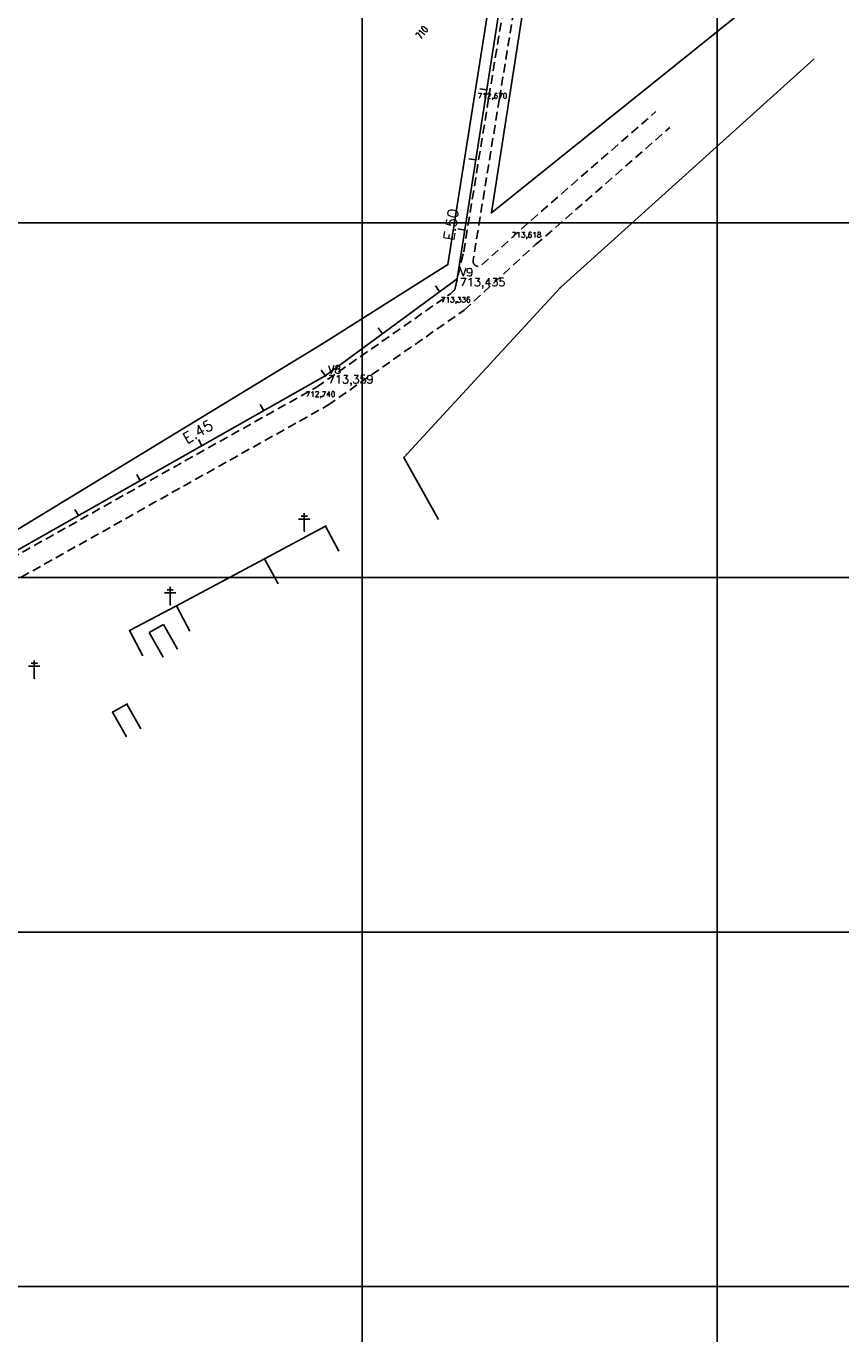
# Model space of a CAD drawing. Header units: millimetres. Extents: x 196436 to 199900, y 8705373 to 8708636.
# Tile 78 of 92: x 199405 to 199635, y 8707087 to 8707455. Entities that reach past the tile are written whole.
import ezdxf
from ezdxf.enums import TextEntityAlignment as Align

# ---------------------------------------------------------------- set-up
doc = ezdxf.new("R2010")
doc.units = ezdxf.units.MM
doc.header["$LTSCALE"] = 5
doc.linetypes.add('DASHED', pattern=[0.75, 0.5, -0.25])
for name, color, linetype in [('CASA', 6, 'Continuous'), ('CERCA', 3, 'CERCA_LINE'), ('EIXO', 7, 'Continuous'), ('EST_20', 2, 'Continuous'), ('ESTACAO', 4, 'Continuous'), ('ESTRADA_BARRO', 9, 'DASHED'), ('LINHA_RECAL', 6, 'Continuous'), ('MALHA', 9, 'Continuous'), ('POSTE', 3, 'Continuous'), ('REDE', 22, 'Continuous'), ('TEXTO$CURVA', 2, 'Continuous'), ('TEXTO_1', 2, 'Continuous'), ('TXT_EIXOCOTA', 7, 'Continuous'), ('TXT_ESTACAO', 2, 'Continuous'), ('TXT_ESTCOTA', 2, 'Continuous')]:
    doc.layers.add(name, color=color, linetype=linetype)
doc.styles.add('GEOSIS', font='ROMANS.SHX')
doc.styles.add('ROMANS', font='romans.shx', dxfattribs={"width": 0.85})
doc.linetypes.add('CERCA_LINE', pattern='A,0.5,-0.2,["X",Standard,S=0.1,R=0,X=-0.1,Y=-0.05],-0.25', length=0.95)

# ---------------------------------------------------------------- blocks, each defined once
blk = doc.blocks.new('20')
at = {"layer": 'EST_20'}
blk.add_line((0, 0), (0, 2), dxfattribs=at)

msp = doc.modelspace()

# ---------------------------------------------------------------- linework, layer by layer
at = {"layer": 'CASA', "color": 7}
for points in [[(199472.484, 8707305.276), (199489.656, 8707314.494)], [(199489.656, 8707314.494), (199493.44, 8707307.445)], [(199472.484, 8707305.276), (199476.267, 8707298.227)], [(199439.975, 8707284.519), (199443.999, 8707286.767)], [(199443.999, 8707286.767), (199447.9, 8707279.783)], [(199439.975, 8707284.519), (199443.876, 8707277.535)], [(199429.664, 8707262.05), (199433.688, 8707264.298)], [(199433.688, 8707264.298), (199437.59, 8707257.314)], [(199429.664, 8707262.05), (199433.565, 8707255.066)]]:
    msp.add_lwpolyline(points, dxfattribs=at)
for p in [(199489.658, 8707314.491, 712.871), (199472.486, 8707305.273, 713.179), (199433.69, 8707264.295, 711.566), (199429.666, 8707262.047, 711.475)]:
    msp.add_point(p, dxfattribs=at)
at = {"layer": 'CERCA', "color": 7}
for points in [[(199547.723, 8707475.64), (199536.391, 8707402.861), (199606.977, 8707459.516)], [(199535.23, 8707458.413), (199524.089, 8707388.234), (199488.609, 8707365.837), (199384.264, 8707302.285), (199344.355, 8707281.382), (199248.798, 8707232.352)], [(199511.748, 8707333.793), (199555.88, 8707381.74), (199627.347, 8707446.296)], [(199511.748, 8707333.793), (199521.484, 8707316.322)], [(199472.484, 8707305.276), (199447.643, 8707291.98)], [(199434.415, 8707285.009), (199447.643, 8707291.98)], [(199447.643, 8707291.98), (199451.373, 8707284.903)], [(199434.415, 8707285.009), (199438.144, 8707277.932)]]:
    msp.add_lwpolyline(points, dxfattribs=at)
for p in [(199536.392, 8707402.858, 713.773), (199524.091, 8707388.231, 713.554), (199555.881, 8707381.737, 714.033), (199488.611, 8707365.834, 713.095), (199511.75, 8707333.789, 713.293), (199447.644, 8707291.977, 712.178), (199434.416, 8707285.006, 711.951)]:
    msp.add_point(p, dxfattribs=at)
at = {"layer": 'EIXO', "color": 7}
for p in [(199537.182, 8707435.24, 712.67), (199546.793, 8707396.002, 713.618), (199526.844, 8707377.728, 713.336), (199488.724, 8707351.116, 712.74)]:
    msp.add_point(p, dxfattribs=at)
at = {"layer": 'ESTACAO', "color": 7}
for p in [(199526.739, 8707384.238, 713.435), (199489.562, 8707356.834, 713.359)]:
    msp.add_point(p, dxfattribs=at)
at = {"layer": 'ESTRADA_BARRO', "color": 7}
for p, q in [((199535.7, 8707435.484), (199542.532, 8707477.327)), ((199538.661, 8707435.001), (199545.49, 8707476.825)), ((199528.603, 8707391.85), (199535.7, 8707435.484)), ((199538.661, 8707435.001), (199531.256, 8707389.475)), ((199544.791, 8707398.242), (199582.756, 8707431.387)), ((199548.791, 8707393.769), (199586.702, 8707426.867)), ((199533.75, 8707388.128), (199544.791, 8707398.242)), ((199528.723, 8707375.385), (199548.791, 8707393.769)), ((199526.198, 8707381.565), (199528.603, 8707391.85)), ((199487.126, 8707353.664), (199524.962, 8707380.078)), ((199524.962, 8707380.078), (199525.751, 8707380.8)), ((199490.319, 8707348.575), (199528.723, 8707375.385)), ((199348.674, 8707275.975), (199487.126, 8707353.664)), ((199351.543, 8707270.705), (199490.319, 8707348.575))]:
    msp.add_line(p, q, dxfattribs=at)
for centre, start, end in [((199532.737, 8707389.234), 170.76228, 312.49218), ((199524.738, 8707381.906), 312.49218, 346.83926)]:
    msp.add_arc(centre, 1.5, start, end, dxfattribs=at)
at = {"layer": 'LINHA_RECAL', "color": 7}
msp.add_lwpolyline([(199000, 8707088.245), (199000.571, 8707088.22), (199039.374, 8707097.894), (199088.059, 8707123.486), (199179.076, 8707187.139), (199350.335, 8707277.958), (199489.56, 8707356.837), (199526.737, 8707384.241), (199539.368, 8707464.745)], dxfattribs=at)
at = {"layer": 'MALHA', "color": 7}
for p, q in [((199500, 8708300), (199500, 8706900)), ((199500, 8708300), (199500, 8706900)), ((199600, 8708300), (199600, 8706900)), ((199600, 8708300), (199600, 8706900)), ((199000, 8707400), (199900, 8707400)), ((199000, 8707400), (199900, 8707400)), ((199000, 8707300), (199900, 8707300)), ((199000, 8707300), (199900, 8707300)), ((199000, 8707200), (199900, 8707200)), ((199000, 8707200), (199900, 8707200)), ((199000, 8707100), (199900, 8707100)), ((199000, 8707100), (199900, 8707100))]:
    msp.add_line(p, q, dxfattribs=at)
at = {"layer": 'POSTE', "color": 7}
for p, q in [((199482.086, 8707316.45), (199485.236, 8707316.436)), ((199482.789, 8707317.287), (199484.539, 8707317.28)), ((199483.646, 8707313.083), (199483.668, 8707318.123)), ((199445.018, 8707296.499), (199446.768, 8707296.491)), ((199445.875, 8707292.295), (199445.897, 8707297.335)), ((199444.315, 8707295.662), (199447.465, 8707295.648)), ((199405.991, 8707274.958), (199409.141, 8707274.944)), ((199406.694, 8707275.795), (199408.444, 8707275.787)), ((199407.551, 8707271.591), (199407.573, 8707276.631))]:
    msp.add_line(p, q, dxfattribs=at)
for p in [(199483.648, 8707313.08, 712.65), (199445.877, 8707292.293, 712.197), (199407.553, 8707271.588, 711.683)]:
    msp.add_point(p, dxfattribs=at)
at = {"layer": 'REDE', "color": 7}
msp.add_lwpolyline([(198633.3, 8707060.151), (198633.818, 8707059.633), (198692.175, 8707069.245), (198892.622, 8707092.876), (199000.571, 8707088.22), (199039.374, 8707097.894), (199088.059, 8707123.486), (199179.076, 8707187.139), (199350.335, 8707277.958), (199489.56, 8707356.837), (199526.737, 8707384.241), (199539.368, 8707464.745), (199543.124, 8707487.748), (199553.064, 8707543.49), (199562.79, 8707595.634), (199564.724, 8707603.473), (199534.127, 8707638.367)], dxfattribs=at)

# ---------------------------------------------------------------- block references
at = {"layer": 'ESTRADA_BARRO', "color": 7}
for p, rotation in [((199535.092, 8707437.492), 81.08259381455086), ((199531.992, 8707417.734), 81.08259381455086), ((199528.892, 8707397.975), 81.08259381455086), ((199521.829, 8707380.623), 36.39428343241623), ((199505.73, 8707368.756), 36.39428343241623), ((199489.631, 8707356.889), 36.39428343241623), ((199472.235, 8707347.022), 29.53401642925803), ((199454.834, 8707337.163), 29.53401642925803), ((199437.433, 8707327.304), 29.53401642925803), ((199420.031, 8707317.445), 29.53401642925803)]:
    msp.add_blockref('20', p, dxfattribs=dict(at, rotation=rotation))

# ---------------------------------------------------------------- texts
at = {"layer": 'TEXTO$CURVA', "color": 7, "style": 'GEOSIS', "width": 0.65}
msp.add_text('710', height=2, rotation=52.765, dxfattribs=at).set_placement((199518.132, 8707452.711, 355), align=Align.BOTTOM_CENTER)
at = {"layer": 'TEXTO_1', "color": 7, "style": 'ROMANS'}
for s, rotation, p in [('E.50', 81.08259, (199526.767, 8707394.805)), ('E.45', 29.53402, (199451.03, 8707336.855))]:
    msp.add_text(s, height=3, rotation=rotation, dxfattribs=at).set_placement(p, align=Align.BOTTOM_LEFT)
at = {"layer": 'TXT_EIXOCOTA', "color": 7, "style": 'GEOSIS'}
for s, p in [('712,670', (199532.528, 8707434.654, 1394.057)), ('713,618', (199542.138, 8707395.417, 1395.005)), ('713,336', (199522.19, 8707377.143, 1394.723)), ('712,740', (199484.069, 8707350.531, 1394.127))]:
    msp.add_text(s, height=1.5, dxfattribs=at).set_placement(p, align=Align.BOTTOM_LEFT)
at = {"layer": 'TXT_ESTACAO', "color": 7, "style": 'GEOSIS'}
for s, p in [('V9', (199527.537, 8707384.237)), ('V8', (199490.36, 8707356.834))]:
    msp.add_text(s, height=2.3, dxfattribs=at).set_placement(p, align=Align.BOTTOM_LEFT)
at = {"layer": 'TXT_ESTCOTA', "color": 7, "style": 'GEOSIS'}
for s, p in [('713,435', (199527.525, 8707381.437)), ('713,359', (199490.348, 8707354.034))]:
    msp.add_text(s, height=2.3, dxfattribs=at).set_placement(p, align=Align.BOTTOM_LEFT)

doc.saveas('drawing.dxf')
